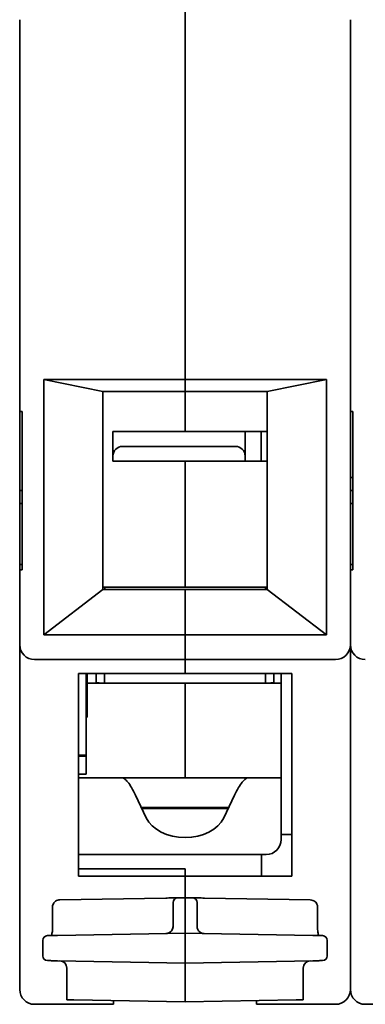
# Model space of a CAD drawing. Header units: millimetres. Extents: x 191 to 396, y 67 to 223.
# Tile 1 of 14: x 191 to 209, y 67 to 119. Entities that reach past the tile are written whole.
import ezdxf

# ---------------------------------------------------------------- set-up
doc = ezdxf.new("R2010")
doc.units = ezdxf.units.MM
doc.layers.add('Visible (ISO)', color=7, linetype='Continuous', lineweight=35)

msp = doc.modelspace()

# ---------------------------------------------------------------- linework, layer by layer
at = {"layer": 'Visible (ISO)'}
for p, q in [((199.866, 119.1), (199.866, 117.906)), ((199.866, 117.906), (199.866, 119.1)), ((191.128, 97.891), (191.128, 118.61)), ((191.128, 97.891), (191.128, 118.61)), ((208.603, 118.61), (208.603, 118.61)), ((208.603, 118.61), (208.603, 93.816)), ((199.866, 99.567), (199.866, 117.906)), ((199.866, 117.906), (199.866, 99.567)), ((192.398, 99.567), (192.398, 86.069)), ((192.398, 99.567), (199.866, 99.567)), ((195.522, 98.932), (192.398, 99.567)), ((199.866, 98.932), (199.866, 99.567)), ((207.333, 99.567), (199.866, 99.567)), ((199.866, 99.567), (199.866, 98.932)), ((207.333, 99.567), (204.209, 98.932)), ((207.333, 99.567), (207.333, 86.069)), ((195.522, 98.932), (199.866, 98.932)), ((195.522, 88.468), (195.522, 98.932)), ((204.209, 98.932), (199.866, 98.932)), ((199.866, 96.824), (199.866, 98.932)), ((204.209, 88.468), (204.209, 98.932)), ((191.128, 97.891), (191.128, 97.51)), ((191.128, 97.891), (191.255, 97.891)), ((191.128, 97.51), (191.128, 97.158)), ((191.255, 93.7), (191.255, 97.891)), ((208.603, 97.891), (208.73, 97.891)), ((208.73, 93.701), (208.73, 97.891)), ((191.128, 96.558), (191.128, 96.958)), ((191.128, 96.117), (191.128, 96.558)), ((196.564, 96.824), (196.056, 96.824)), ((196.056, 95.529), (196.056, 96.824)), ((196.564, 96.824), (202.533, 96.824)), ((203.041, 96.824), (202.533, 96.824)), ((203.887, 96.824), (203.041, 96.824)), ((203.041, 95.529), (203.041, 96.824)), ((204.158, 96.824), (203.887, 96.824)), ((203.887, 95.249), (203.887, 96.824)), ((191.128, 95.958), (191.128, 96.117)), ((191.128, 95.955), (191.128, 95.122)), ((202.533, 96.037), (196.564, 96.037)), ((196.056, 95.249), (196.056, 95.529)), ((203.041, 95.529), (203.041, 95.249)), ((191.128, 95.069), (191.128, 94.386)), ((203.041, 95.249), (196.056, 95.249)), ((199.866, 88.595), (199.866, 95.249)), ((203.887, 95.249), (203.041, 95.249)), ((204.158, 95.249), (203.887, 95.249)), ((191.128, 94.386), (191.128, 93.7)), ((208.603, 94.386), (208.73, 94.386)), ((208.603, 93.7), (208.603, 93.816)), ((191.128, 93.7), (191.255, 93.699)), ((191.128, 93.014), (191.128, 93.7)), ((191.255, 93.699), (191.255, 93.7)), ((191.255, 93.7), (191.255, 93.7)), ((191.255, 93.7), (191.255, 93.7)), ((191.255, 89.509), (191.255, 93.699)), ((191.255, 93.699), (191.255, 93.699)), ((208.73, 93.7), (208.603, 93.7)), ((208.603, 93.584), (208.603, 93.7)), ((208.603, 93.584), (208.603, 85.547)), ((208.73, 93.7), (208.73, 93.701)), ((208.73, 93.699), (208.73, 93.7)), ((208.73, 89.509), (208.73, 93.699)), ((191.255, 93.014), (191.128, 93.014)), ((191.128, 93.014), (191.128, 92.306)), ((208.73, 93.014), (208.603, 93.014)), ((191.128, 92.252), (191.128, 92.015)), ((191.128, 92.015), (191.128, 91.41)), ((191.128, 91.41), (191.128, 91.173)), ((191.128, 91.173), (191.128, 90.508)), ((191.128, 90.508), (191.128, 90.271)), ((191.128, 90.217), (191.128, 89.89)), ((191.128, 89.89), (191.128, 89.509)), ((191.255, 89.788), (191.128, 89.788)), ((208.73, 89.788), (208.603, 89.788)), ((191.128, 85.547), (191.128, 89.509)), ((191.255, 89.509), (191.128, 89.509)), ((208.73, 89.509), (208.603, 89.509)), ((208.603, 85.547), (208.603, 89.509)), ((195.619, 88.595), (195.522, 88.595)), ((204.112, 88.595), (195.619, 88.595)), ((195.619, 88.595), (195.619, 88.468)), ((204.209, 88.595), (204.112, 88.595)), ((204.112, 88.595), (204.112, 88.468)), ((195.522, 88.468), (192.398, 86.069)), ((195.522, 88.468), (199.866, 88.468)), ((199.866, 88.468), (199.866, 86.069)), ((204.209, 88.468), (199.866, 88.468)), ((199.866, 86.069), (199.866, 88.468)), ((207.333, 86.069), (204.209, 88.468)), ((199.866, 86.069), (192.398, 86.069)), ((199.866, 86.069), (207.333, 86.069)), ((199.866, 85.547), (199.866, 86.069)), ((199.866, 86.069), (199.866, 85.547)), ((191.128, 67.309), (191.128, 85.547)), ((199.866, 85.547), (199.866, 84.759)), ((199.866, 84.759), (199.866, 85.547)), ((208.603, 85.547), (208.603, 67.309)), ((208.603, 67.309), (208.603, 85.547)), ((199.866, 84.759), (191.915, 84.759)), ((199.866, 84.023), (199.866, 84.759)), ((199.866, 84.759), (207.816, 84.759)), ((199.866, 84.759), (199.866, 84.023)), ((194.227, 73.304), (194.227, 84.023)), ((199.866, 84.023), (194.227, 84.023)), ((194.633, 84.023), (194.633, 79.705)), ((194.684, 82.214), (194.684, 84.023)), ((195.167, 83.515), (195.167, 84.023)), ((195.611, 84.023), (195.611, 83.515)), ((199.866, 84.023), (205.504, 84.023)), ((204.12, 84.023), (204.12, 83.515)), ((204.565, 83.515), (204.565, 84.023)), ((204.946, 75.506), (204.946, 84.023)), ((205.504, 73.304), (205.504, 84.023)), ((199.866, 83.515), (194.684, 83.515)), ((204.946, 83.515), (199.866, 83.515)), ((199.866, 83.515), (199.866, 78.511)), ((194.684, 81.706), (194.684, 82.214)), ((194.684, 81.706), (194.633, 81.704)), ((194.227, 79.705), (194.633, 79.705)), ((194.633, 79.705), (194.633, 79.654)), ((194.227, 79.654), (194.633, 79.654)), ((194.633, 79.654), (194.633, 78.689)), ((194.633, 78.689), (194.227, 78.689)), ((194.227, 78.511), (196.501, 78.511)), ((196.501, 78.511), (196.698, 78.511)), ((196.698, 78.511), (203.033, 78.511)), ((203.033, 78.511), (203.23, 78.511)), ((203.23, 78.511), (204.946, 78.511)), ((197.248, 77.588), (197.819, 76.385)), ((202.483, 77.588), (201.913, 76.385)), ((202.174, 76.936), (197.557, 76.936)), ((197.58, 76.889), (197.58, 76.936)), ((197.581, 76.885), (202.15, 76.885)), ((204.946, 75.234), (204.946, 75.506)), ((204.946, 75.506), (205.504, 75.506)), ((194.227, 74.447), (202.787, 74.447)), ((202.787, 74.447), (203.904, 74.447)), ((203.904, 74.447), (203.904, 73.304)), ((204.158, 74.447), (203.904, 74.447)), ((194.227, 73.685), (199.866, 73.685)), ((199.866, 73.685), (199.866, 73.304)), ((199.866, 73.304), (194.227, 73.304)), ((199.866, 72.161), (199.866, 73.304)), ((199.866, 73.304), (205.504, 73.304)), ((199.866, 73.304), (199.866, 72.161)), ((193.245, 72.045), (198.845, 72.143)), ((199.48, 72.154), (199.866, 72.161)), ((199.866, 72.161), (200.251, 72.154)), ((199.866, 71.78), (199.866, 72.161)), ((206.486, 72.045), (200.886, 72.143)), ((192.863, 70.544), (192.863, 71.664)), ((199.231, 71.773), (199.231, 70.645)), ((199.866, 70.281), (199.866, 71.78)), ((200.501, 71.773), (200.501, 70.645)), ((206.868, 70.544), (206.868, 71.664)), ((206.868, 70.544), (206.868, 70.544)), ((192.347, 69.087), (192.347, 69.9)), ((199.866, 70.281), (193.121, 70.163)), ((206.61, 70.163), (199.866, 70.281)), ((199.866, 70.027), (199.866, 70.281)), ((199.866, 68.96), (199.866, 70.027)), ((207.384, 69.9), (207.384, 69.087)), ((193.121, 68.824), (199.866, 68.706)), ((199.866, 68.96), (199.866, 68.706)), ((199.866, 68.706), (206.61, 68.824)), ((193.617, 66.758), (193.617, 68.441)), ((199.866, 68.706), (199.866, 68.325)), ((199.866, 68.325), (199.866, 66.649)), ((206.114, 68.441), (206.114, 66.758)), ((193.617, 66.758), (193.992, 66.752)), ((199.866, 66.649), (193.992, 66.752)), ((196.081, 66.522), (196.081, 66.715)), ((205.74, 66.752), (199.866, 66.649)), ((203.65, 66.715), (203.65, 66.522)), ((205.74, 66.752), (206.114, 66.758)), ((196.081, 66.522), (191.915, 66.522)), ((203.65, 66.522), (207.816, 66.522)), ((213.556, 66.522), (209.391, 66.522))]:
    msp.add_line(p, q, dxfattribs=at)
for centre, radius, start, end in [((204.158, 94.462), 2.362, 88.7677, 90), ((196.564, 95.529), 0.508, 90, 180), ((202.533, 95.529), 0.508, 0, 90), ((204.158, 94.462), 0.787, 86.3009, 90), ((191.915, 85.547), 0.787, 180, 270), ((207.816, 85.547), 0.787, 270, 0), ((209.391, 85.547), 0.787, 180, 270), ((195.484, 85.293), 1.778, 259.7134, 270), ((204.247, 85.293), 1.778, 270, 280.2866), ((204.158, 75.234), 0.787, 270, 0), ((199.485, 71.9), 0.254, 91, 179.9982), ((200.247, 71.9), 0.254, 0.0023, 88.9927), ((192.601, 69.9), 0.254, 91, 180), ((207.13, 69.9), 0.254, 359.9999, 88.9955), ((192.601, 69.087), 0.254, 179.9999, 268.9955), ((193.236, 68.441), 0.381, 0, 89.0026), ((206.495, 68.441), 0.381, 91, 180), ((207.13, 69.087), 0.254, 271, 0), ((191.915, 67.309), 0.787, 180, 270), ((207.816, 67.309), 0.787, 270, 0), ((209.391, 67.309), 0.787, 180, 270)]:
    msp.add_arc(centre, radius, start, end, dxfattribs=at)
for centre, major_axis, ratio, start_param, end_param in [((199.866, 76.87), (-2.159, 0), 0.707107, 0.323498, 2.818094), ((203.218, 69.969), (0.254, 0), 0.999853, 1.532349, 1.532496), ((206.845, 70.54), (0.011, -0.381), 0.605895, 6.255031, 6.255175)]:
    msp.add_ellipse(centre, major_axis=major_axis, ratio=ratio, start_param=start_param, end_param=end_param, dxfattribs=at)
for points, knots in [([(191.128, 97.158), (191.128, 97.158), (191.128, 97.154), (191.128, 97.146), (191.128, 97.139), (191.128, 97.128), (191.128, 97.114), (191.128, 97.111), (191.128, 97.107), (191.128, 97.104)], [0, 0, 0, 0, 0.25, 0.25, 0.25, 0.5, 0.5, 0.5, 0.5564359, 0.5564359, 0.5564359, 0.5564359]), ([(191.128, 97.104), (191.128, 97.104), (191.128, 97.1), (191.128, 97.094), (191.128, 97.088), (191.128, 97.078), (191.128, 97.066), (191.128, 97.053), (191.128, 97.038), (191.128, 97.02), (191.128, 97.002), (191.128, 96.981), (191.128, 96.958)], [0, 0, 0, 0, 0.25, 0.25, 0.25, 0.5, 0.5, 0.5, 0.75, 0.75, 0.75, 1, 1, 1, 1]), ([(191.128, 95.958), (191.128, 95.958), (191.128, 95.958), (191.128, 95.958), (191.128, 95.958), (191.128, 95.958), (191.128, 95.957), (191.128, 95.957), (191.128, 95.956), (191.128, 95.955)], [0, 0, 0, 0, 0.333333, 0.333333, 0.333333, 0.666667, 0.666667, 0.666667, 1, 1, 1, 1]), ([(191.128, 95.122), (191.128, 95.118), (191.128, 95.113), (191.128, 95.109), (191.128, 95.096), (191.128, 95.085), (191.128, 95.079), (191.128, 95.072), (191.128, 95.069), (191.128, 95.069)], [0.4239872, 0.4239872, 0.4239872, 0.4239872, 0.5, 0.5, 0.5, 0.75, 0.75, 0.75, 1, 1, 1, 1]), ([(191.128, 92.306), (191.128, 92.306), (191.128, 92.299), (191.128, 92.285), (191.128, 92.276), (191.128, 92.265), (191.128, 92.252)], [0, 0, 0, 0, 0.3333333, 0.3333333, 0.3333333, 0.5364155, 0.5364155, 0.5364155, 0.5364155]), ([(191.128, 90.271), (191.128, 90.255), (191.128, 90.243), (191.128, 90.234), (191.128, 90.223), (191.128, 90.217), (191.128, 90.217)], [0.5659782, 0.5659782, 0.5659782, 0.5659782, 0.75, 0.75, 0.75, 1, 1, 1, 1]), ([(196.501, 78.511), (196.55, 78.511), (196.602, 78.491), (196.659, 78.452), (196.715, 78.413), (196.776, 78.353), (196.841, 78.275), (196.905, 78.197), (196.972, 78.099), (197.04, 77.984), (197.108, 77.869), (197.177, 77.736), (197.248, 77.588)], [0, 0, 0, 0, 0.25, 0.25, 0.25, 0.5, 0.5, 0.5, 0.75, 0.75, 0.75, 1, 1, 1, 1]), ([(203.23, 78.511), (203.182, 78.511), (203.129, 78.491), (203.072, 78.452), (203.016, 78.413), (202.955, 78.353), (202.891, 78.275), (202.827, 78.197), (202.76, 78.099), (202.692, 77.984), (202.623, 77.869), (202.554, 77.736), (202.483, 77.588)], [0, 0, 0, 0, 0.25, 0.25, 0.25, 0.5, 0.5, 0.5, 0.75, 0.75, 0.75, 1, 1, 1, 1]), ([(192.863, 71.664), (192.863, 71.705), (192.87, 71.746), (192.896, 71.822), (192.915, 71.858), (192.963, 71.922), (192.992, 71.951), (193.059, 71.997), (193.096, 72.016), (193.171, 72.039), (193.208, 72.045), (193.245, 72.045)], [0, 0, 0, 0, 0.01224026, 0.01224026, 0.02413454, 0.02413454, 0.03619018, 0.03619018, 0.048472, 0.048472, 0.05959729, 0.05959729, 0.05959729, 0.05959729]), ([(199.231, 71.9), (199.231, 71.9), (199.231, 71.9), (199.231, 71.899), (199.231, 71.898), (199.231, 71.897), (199.231, 71.894), (199.231, 71.892), (199.231, 71.89), (199.231, 71.888), (199.231, 71.884), (199.231, 71.88), (199.231, 71.876), (199.231, 71.872), (199.231, 71.868), (199.231, 71.864), (199.231, 71.859), (199.231, 71.853), (199.231, 71.848), (199.231, 71.842), (199.231, 71.836), (199.231, 71.83), (199.231, 71.824), (199.231, 71.818), (199.231, 71.812), (199.231, 71.805), (199.231, 71.798), (199.231, 71.79), (199.231, 71.785), (199.231, 71.779), (199.231, 71.773)], [0.0000002, 0.0000002, 0.0000002, 0.0000002, 0.0728022, 0.0728022, 0.0728022, 0.2, 0.2, 0.2, 0.2845846, 0.2845846, 0.2845846, 0.4, 0.4, 0.4, 0.4942789, 0.4942789, 0.4942789, 0.6, 0.6, 0.6, 0.703892, 0.703892, 0.703892, 0.8, 0.8, 0.8, 0.9157776, 0.9157776, 0.9157776, 1, 1, 1, 1]), ([(200.501, 71.9), (200.501, 71.9), (200.501, 71.9), (200.501, 71.899), (200.501, 71.898), (200.501, 71.896), (200.501, 71.894), (200.501, 71.892), (200.501, 71.889), (200.501, 71.886), (200.501, 71.883), (200.501, 71.88), (200.501, 71.876), (200.501, 71.871), (200.501, 71.865), (200.501, 71.859), (200.501, 71.855), (200.501, 71.852), (200.501, 71.848), (200.501, 71.84), (200.501, 71.831), (200.501, 71.822), (200.501, 71.819), (200.501, 71.816), (200.501, 71.812), (200.501, 71.802), (200.501, 71.791), (200.501, 71.78), (200.501, 71.778), (200.501, 71.775), (200.501, 71.773)], [0.0000003, 0.0000003, 0.0000003, 0.0000003, 0.0883415, 0.0883415, 0.0883415, 0.2, 0.2, 0.2, 0.3093233, 0.3093233, 0.3093233, 0.4, 0.4, 0.4, 0.5280785, 0.5280785, 0.5280785, 0.6, 0.6, 0.6, 0.7467927, 0.7467927, 0.7467927, 0.8, 0.8, 0.8, 0.9669066, 0.9669066, 0.9669066, 1, 1, 1, 1]), ([(206.486, 72.045), (206.529, 72.045), (206.573, 72.037), (206.653, 72.008), (206.691, 71.987), (206.756, 71.935), (206.785, 71.903), (206.83, 71.834), (206.847, 71.796), (206.865, 71.726), (206.868, 71.695), (206.868, 71.664)], [0, 0, 0, 0, 0.01295746, 0.01295746, 0.0255902, 0.0255902, 0.03808064, 0.03808064, 0.05031023, 0.05031023, 0.05959146, 0.05959146, 0.05959146, 0.05959146]), ([(192.801, 70.158), (192.805, 70.166), (192.808, 70.175), (192.82, 70.208), (192.827, 70.234), (192.842, 70.298), (192.848, 70.337), (192.858, 70.42), (192.861, 70.467), (192.863, 70.524), (192.863, 70.534), (192.863, 70.544)], [0.04436625, 0.04436625, 0.04436625, 0.04436625, 0.04984509, 0.04984509, 0.06151717, 0.06151717, 0.07465773, 0.07465773, 0.08857522, 0.08857522, 0.09172098, 0.09172098, 0.09172098, 0.09172098]), ([(199.231, 70.645), (199.231, 70.612), (199.226, 70.579), (199.218, 70.547), (199.217, 70.543), (199.216, 70.538), (199.214, 70.534), (199.206, 70.507), (199.195, 70.481), (199.181, 70.456), (199.176, 70.448), (199.172, 70.441), (199.167, 70.433), (199.153, 70.413), (199.138, 70.395), (199.121, 70.377), (199.112, 70.368), (199.102, 70.359), (199.092, 70.351), (199.077, 70.338), (199.061, 70.327), (199.044, 70.317), (199.029, 70.308), (199.013, 70.3), (198.997, 70.293), (198.983, 70.287), (198.968, 70.282), (198.953, 70.278), (198.932, 70.272), (198.91, 70.268), (198.888, 70.266), (198.878, 70.264), (198.867, 70.264), (198.856, 70.264)], [0.0000123, 0.0000123, 0.0000123, 0.0000123, 0.1666667, 0.1666667, 0.1666667, 0.1890165, 0.1890165, 0.1890165, 0.3333333, 0.3333333, 0.3333333, 0.3781144, 0.3781144, 0.3781144, 0.5, 0.5, 0.5, 0.5673166, 0.5673166, 0.5673166, 0.6666667, 0.6666667, 0.6666667, 0.7562192, 0.7562192, 0.7562192, 0.8333333, 0.8333333, 0.8333333, 0.9457963, 0.9457963, 0.9457963, 1, 1, 1, 1]), ([(199.102, 70.359), (199.133, 70.386), (199.159, 70.419), (199.2, 70.489), (199.215, 70.528), (199.228, 70.593), (199.231, 70.619), (199.231, 70.645)], [0, 0, 0, 0, 0.01233736, 0.01233736, 0.0244661, 0.0244661, 0.03217757, 0.03217757, 0.03217757, 0.03217757]), ([(206.868, 70.544), (206.868, 70.497), (206.871, 70.448), (206.88, 70.358), (206.886, 70.315), (206.902, 70.241), (206.911, 70.208), (206.924, 70.173), (206.927, 70.165), (206.93, 70.158)], [0, 0, 0, 0, 0.01438349, 0.01438349, 0.02850137, 0.02850137, 0.04248986, 0.04248986, 0.04730052, 0.04730052, 0.04730052, 0.04730052]), ([(193.121, 70.163), (193.085, 70.163), (193.051, 70.162), (193.017, 70.162), (193.006, 70.161), (192.996, 70.161), (192.985, 70.161), (192.946, 70.16), (192.908, 70.16), (192.871, 70.159), (192.867, 70.159), (192.863, 70.159), (192.858, 70.159), (192.819, 70.158), (192.782, 70.158), (192.75, 70.157), (192.717, 70.156), (192.689, 70.156), (192.666, 70.156), (192.663, 70.156), (192.66, 70.155), (192.657, 70.155), (192.639, 70.155), (192.624, 70.155), (192.614, 70.155), (192.611, 70.155), (192.608, 70.155), (192.606, 70.155), (192.6, 70.154), (192.597, 70.154), (192.597, 70.154)], [0, 0, 0, 0, 0.127174, 0.127174, 0.127174, 0.166667, 0.166667, 0.166667, 0.315312, 0.315312, 0.315312, 0.333333, 0.333333, 0.333333, 0.5, 0.5, 0.5, 0.666667, 0.666667, 0.666667, 0.690149, 0.690149, 0.690149, 0.833333, 0.833333, 0.833333, 0.878418, 0.878418, 0.878418, 1, 1, 1, 1]), ([(207.134, 70.154), (207.134, 70.154), (207.131, 70.154), (207.125, 70.155), (207.123, 70.155), (207.12, 70.155), (207.117, 70.155), (207.107, 70.155), (207.092, 70.155), (207.074, 70.155), (207.071, 70.155), (207.068, 70.156), (207.065, 70.156), (207.042, 70.156), (207.015, 70.156), (206.983, 70.157), (206.95, 70.158), (206.913, 70.158), (206.873, 70.159), (206.868, 70.159), (206.864, 70.159), (206.86, 70.159), (206.824, 70.16), (206.785, 70.16), (206.746, 70.161), (206.735, 70.161), (206.725, 70.161), (206.714, 70.162), (206.68, 70.162), (206.646, 70.163), (206.61, 70.163)], [0, 0, 0, 0, 0.1215823, 0.1215823, 0.1215823, 0.1666667, 0.1666667, 0.1666667, 0.309851, 0.309851, 0.309851, 0.3333333, 0.3333333, 0.3333333, 0.4972852, 0.4972852, 0.4972852, 0.6666667, 0.6666667, 0.6666667, 0.6846879, 0.6846879, 0.6846879, 0.8333333, 0.8333333, 0.8333333, 0.8728261, 0.8728261, 0.8728261, 1, 1, 1, 1]), ([(192.597, 68.833), (192.597, 68.833), (192.6, 68.833), (192.606, 68.833), (192.608, 68.833), (192.611, 68.833), (192.614, 68.833), (192.624, 68.833), (192.639, 68.833), (192.657, 68.832), (192.66, 68.832), (192.663, 68.832), (192.666, 68.832), (192.689, 68.832), (192.716, 68.831), (192.748, 68.831), (192.781, 68.83), (192.818, 68.829), (192.858, 68.829), (192.863, 68.829), (192.867, 68.829), (192.871, 68.829), (192.908, 68.828), (192.946, 68.827), (192.985, 68.827), (192.996, 68.826), (193.006, 68.826), (193.017, 68.826), (193.051, 68.825), (193.085, 68.825), (193.121, 68.824)], [0, 0, 0, 0, 0.1215823, 0.1215823, 0.1215823, 0.1666667, 0.1666667, 0.1666667, 0.309851, 0.309851, 0.309851, 0.3333333, 0.3333333, 0.3333333, 0.4972852, 0.4972852, 0.4972852, 0.6666667, 0.6666667, 0.6666667, 0.6846879, 0.6846879, 0.6846879, 0.8333333, 0.8333333, 0.8333333, 0.8728261, 0.8728261, 0.8728261, 1, 1, 1, 1]), ([(206.61, 68.824), (206.646, 68.825), (206.68, 68.825), (206.714, 68.826), (206.725, 68.826), (206.735, 68.826), (206.746, 68.827), (206.785, 68.827), (206.824, 68.828), (206.86, 68.829), (206.864, 68.829), (206.868, 68.829), (206.873, 68.829), (206.913, 68.829), (206.949, 68.83), (206.981, 68.831), (207.014, 68.831), (207.042, 68.832), (207.065, 68.832), (207.068, 68.832), (207.071, 68.832), (207.074, 68.832), (207.092, 68.833), (207.107, 68.833), (207.117, 68.833), (207.12, 68.833), (207.123, 68.833), (207.125, 68.833), (207.131, 68.833), (207.134, 68.833), (207.134, 68.833)], [0, 0, 0, 0, 0.127174, 0.127174, 0.127174, 0.166667, 0.166667, 0.166667, 0.315312, 0.315312, 0.315312, 0.333333, 0.333333, 0.333333, 0.5, 0.5, 0.5, 0.666667, 0.666667, 0.666667, 0.690149, 0.690149, 0.690149, 0.833333, 0.833333, 0.833333, 0.878418, 0.878418, 0.878418, 1, 1, 1, 1])]:
    msp.add_open_spline(points, degree=3, knots=knots, dxfattribs=at)
for points in [[(198.845, 72.143), (198.902, 72.144), (199.011, 72.146), (199.167, 72.149), (199.3, 72.151), (199.402, 72.153), (199.466, 72.154), (199.48, 72.154), (199.48, 72.154)], [(200.886, 72.143), (200.829, 72.144), (200.721, 72.146), (200.565, 72.149), (200.432, 72.151), (200.33, 72.153), (200.265, 72.154), (200.251, 72.154), (200.251, 72.154)], [(198.954, 70.278), (198.987, 70.287), (199.019, 70.301), (199.048, 70.319)], [(200.501, 70.645), (200.501, 70.616), (200.507, 70.56), (200.535, 70.48), (200.579, 70.407), (200.639, 70.347), (200.711, 70.301), (200.791, 70.271), (200.847, 70.264), (200.875, 70.264)], [(200.503, 70.601), (200.506, 70.572), (200.513, 70.543), (200.523, 70.515)], [(200.544, 70.467), (200.554, 70.449), (200.564, 70.432), (200.577, 70.416)], [(192.881, 70.159), (192.881, 70.159), (192.88, 70.159), (192.879, 70.159)], [(192.881, 70.159), (192.881, 70.159), (192.881, 70.159), (192.881, 70.159)], [(200.702, 70.309), (200.73, 70.294), (200.76, 70.282), (200.791, 70.274)]]:
    msp.add_open_spline(points, degree=3, dxfattribs=at)

doc.saveas('drawing.dxf')
